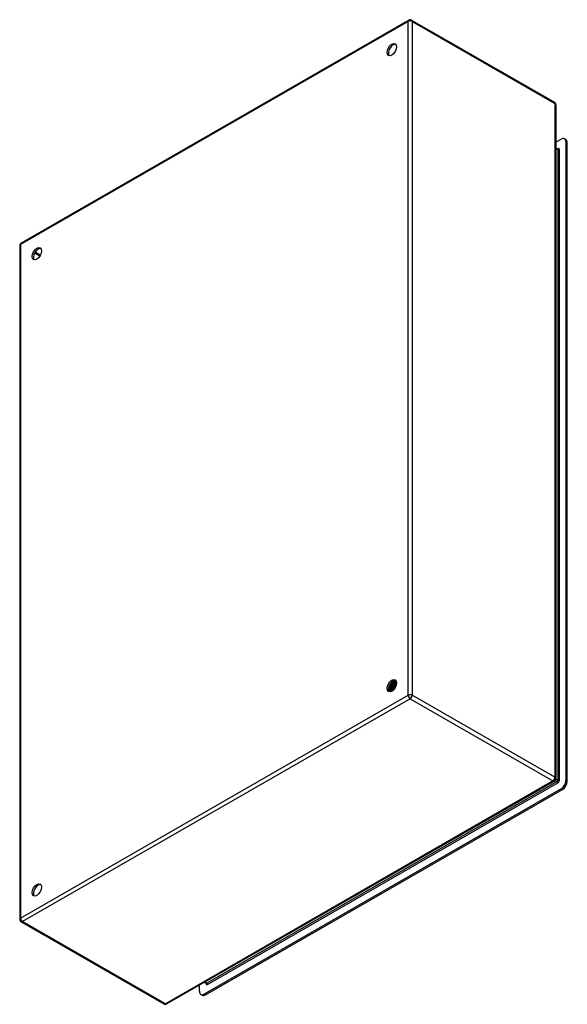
# Model space of a CAD drawing. Header units: inches. Extents: x 91.2 to 107, y 28.1 to 56.6.
import ezdxf

# ---------------------------------------------------------------- set-up
doc = ezdxf.new("R2010")
doc.units = ezdxf.units.IN
doc.header["$MEASUREMENT"] = 0
doc.layers.add('Visible Edges(ANSI)', color=7, linetype='Continuous', lineweight=25)
doc.layers.add('Visible Tangent Edges(ANSI)', color=7, linetype='Continuous', lineweight=25)

msp = doc.modelspace()

# ---------------------------------------------------------------- linework, layer by layer
at = {"layer": 'Visible Edges(ANSI)'}
for p, q in [((102.467, 56.588), (91.272, 50.141)), ((102.551, 56.588), (106.675, 54.213)), ((106.717, 54.14), (106.717, 34.656)), ((106.717, 53.055), (106.871, 53.144)), ((107.007, 53.132), (106.97, 53.154)), ((107.01, 53.063), (107.01, 34.601)), ((107.048, 34.579), (107.048, 53.042)), ((106.717, 52.887), (106.769, 52.857)), ((91.23, 50.068), (91.23, 30.584)), ((101.922, 37.337), (101.919, 37.338)), ((101.935, 37.365), (101.938, 37.363)), ((101.96, 37.321), (101.957, 37.322)), ((101.973, 37.349), (101.976, 37.348)), ((101.997, 37.305), (101.994, 37.306)), ((102.001, 37.466), (102, 37.466)), ((102.002, 37.449), (102.002, 37.43)), ((102.01, 37.334), (102.013, 37.333)), ((102.027, 37.474), (102.029, 37.473)), ((102.035, 37.45), (102.032, 37.451)), ((102.037, 37.429), (102.037, 37.41)), ((102.047, 37.318), (102.05, 37.317)), ((102.06, 37.457), (102.063, 37.456)), ((102.069, 37.469), (102.066, 37.471)), ((102.069, 37.434), (102.066, 37.435)), ((102.071, 37.409), (102.071, 37.39)), ((102.084, 37.303), (102.087, 37.302)), ((102.093, 37.441), (102.096, 37.439)), ((102.104, 37.449), (102.101, 37.451)), ((102.103, 37.417), (102.101, 37.419)), ((102.106, 37.389), (102.106, 37.37)), ((101.895, 37.224), (101.892, 37.226)), ((101.897, 37.21), (101.894, 37.211)), ((101.911, 37.266), (101.895, 37.257)), ((101.912, 37.231), (101.915, 37.229)), ((101.931, 37.19), (101.929, 37.191)), ((101.946, 37.246), (101.93, 37.237)), ((101.933, 37.204), (101.93, 37.206)), ((101.95, 37.212), (101.953, 37.211)), ((101.981, 37.226), (101.965, 37.217)), ((101.971, 37.185), (101.968, 37.187)), ((101.988, 37.194), (101.991, 37.192)), ((102, 37.193), (101.996, 37.195)), ((102.014, 37.205), (102, 37.197)), ((102.012, 37.204), (102.012, 37.203)), ((102.035, 37.289), (102.032, 37.291)), ((102.071, 37.274), (102.069, 37.275)), ((106.675, 34.583), (95.48, 28.137)), ((106.871, 34.36), (96.56, 28.422)), ((96.597, 28.4), (106.909, 34.338)), ((91.272, 30.511), (95.396, 28.137)), ((96.568, 28.763), (96.618, 28.734)), ((96.421, 28.503), (96.421, 28.679)), ((96.499, 28.391), (96.462, 28.412))]:
    msp.add_line(p, q, dxfattribs=at)
at = {"layer": 'Visible Edges(ANSI)', "flags": 128}
for points in [[(106.773, 52.855), (106.772, 52.856), (106.769, 52.857)], [(101.878, 37.249), (101.882, 37.25), (101.885, 37.252), (101.889, 37.253), (101.892, 37.255), (101.896, 37.257), (101.9, 37.259), (101.903, 37.262), (101.907, 37.264), (101.91, 37.267), (101.914, 37.27), (101.917, 37.272), (101.921, 37.275), (101.924, 37.279), (101.928, 37.282), (101.931, 37.285), (101.935, 37.289), (101.938, 37.293), (101.941, 37.296), (101.945, 37.3), (101.948, 37.304), (101.951, 37.308), (101.954, 37.312), (101.957, 37.317), (101.96, 37.321)], [(101.957, 37.322), (101.954, 37.318), (101.951, 37.314), (101.948, 37.31), (101.945, 37.306), (101.942, 37.302), (101.939, 37.299), (101.936, 37.295), (101.933, 37.291), (101.929, 37.288), (101.926, 37.285), (101.923, 37.281), (101.919, 37.278), (101.916, 37.275), (101.913, 37.273), (101.909, 37.27), (101.906, 37.267), (101.902, 37.265), (101.899, 37.262), (101.896, 37.26), (101.892, 37.258), (101.889, 37.256), (101.885, 37.255), (101.882, 37.253), (101.879, 37.251)], [(101.885, 37.292), (101.887, 37.293), (101.889, 37.294), (101.891, 37.296), (101.893, 37.297), (101.895, 37.299), (101.897, 37.301), (101.899, 37.302), (101.901, 37.304), (101.903, 37.306), (101.904, 37.308), (101.906, 37.31), (101.908, 37.312), (101.91, 37.314), (101.912, 37.316), (101.914, 37.318), (101.916, 37.32), (101.917, 37.322), (101.919, 37.324), (101.921, 37.326), (101.923, 37.329), (101.924, 37.331), (101.926, 37.333), (101.928, 37.336), (101.929, 37.338)], [(101.886, 37.295), (101.888, 37.297), (101.889, 37.298), (101.891, 37.3), (101.892, 37.301), (101.894, 37.303), (101.896, 37.304), (101.897, 37.306), (101.899, 37.308), (101.9, 37.309), (101.902, 37.311), (101.903, 37.313), (101.905, 37.314), (101.906, 37.316), (101.908, 37.318), (101.909, 37.32), (101.911, 37.322), (101.912, 37.323), (101.914, 37.325), (101.915, 37.327), (101.917, 37.329), (101.918, 37.331), (101.92, 37.333), (101.921, 37.335), (101.922, 37.337)], [(101.919, 37.338), (101.918, 37.336), (101.917, 37.335), (101.916, 37.333), (101.914, 37.331), (101.913, 37.33), (101.912, 37.328), (101.911, 37.326), (101.909, 37.325), (101.908, 37.323), (101.907, 37.321), (101.905, 37.32), (101.904, 37.318), (101.903, 37.317), (101.901, 37.315), (101.9, 37.314), (101.899, 37.312), (101.897, 37.311), (101.896, 37.309), (101.894, 37.308), (101.893, 37.306), (101.892, 37.305), (101.89, 37.304), (101.889, 37.302), (101.887, 37.301)], [(102.072, 37.275), (102.065, 37.278), (102.058, 37.281), (102.051, 37.284), (102.044, 37.287), (102.037, 37.29), (102.03, 37.293), (102.023, 37.296), (102.016, 37.299), (102.01, 37.303), (102.003, 37.306), (101.996, 37.309), (101.989, 37.312), (101.982, 37.315), (101.975, 37.318), (101.968, 37.321), (101.961, 37.324), (101.954, 37.327), (101.947, 37.33), (101.94, 37.333), (101.933, 37.336), (101.926, 37.339), (101.919, 37.343), (101.912, 37.346), (101.905, 37.349)], [(101.919, 37.338), (101.919, 37.338), (101.918, 37.339), (101.917, 37.339), (101.917, 37.34), (101.916, 37.34), (101.916, 37.34), (101.915, 37.341), (101.914, 37.341), (101.914, 37.341), (101.913, 37.342), (101.913, 37.342), (101.912, 37.342), (101.911, 37.343), (101.911, 37.343), (101.91, 37.344), (101.909, 37.344), (101.909, 37.344), (101.908, 37.345), (101.908, 37.345), (101.907, 37.345), (101.906, 37.346), (101.906, 37.346), (101.905, 37.347), (101.905, 37.347)], [(101.911, 37.266), (101.914, 37.268), (101.916, 37.269), (101.919, 37.271), (101.921, 37.272), (101.924, 37.274), (101.926, 37.276), (101.928, 37.278), (101.931, 37.28), (101.933, 37.282), (101.936, 37.284), (101.938, 37.287), (101.94, 37.289), (101.943, 37.291), (101.945, 37.294), (101.947, 37.296), (101.95, 37.299), (101.952, 37.301), (101.954, 37.304), (101.956, 37.307), (101.958, 37.31), (101.96, 37.313), (101.963, 37.315), (101.965, 37.318), (101.967, 37.321)], [(101.994, 37.306), (101.992, 37.302), (101.989, 37.298), (101.985, 37.293), (101.982, 37.289), (101.979, 37.285), (101.976, 37.281), (101.972, 37.277), (101.969, 37.273), (101.966, 37.269), (101.962, 37.266), (101.959, 37.262), (101.955, 37.259), (101.952, 37.256), (101.948, 37.253), (101.944, 37.25), (101.941, 37.247), (101.937, 37.245), (101.933, 37.242), (101.93, 37.24), (101.926, 37.238), (101.922, 37.236), (101.919, 37.234), (101.915, 37.232), (101.912, 37.231)], [(101.915, 37.229), (101.918, 37.231), (101.922, 37.232), (101.926, 37.234), (101.929, 37.236), (101.933, 37.238), (101.936, 37.241), (101.94, 37.243), (101.944, 37.246), (101.947, 37.249), (101.951, 37.251), (101.955, 37.254), (101.958, 37.258), (101.962, 37.261), (101.965, 37.264), (101.969, 37.268), (101.972, 37.272), (101.976, 37.276), (101.979, 37.279), (101.982, 37.284), (101.985, 37.288), (101.988, 37.292), (101.992, 37.296), (101.995, 37.301), (101.997, 37.305)], [(101.919, 37.375), (101.92, 37.374), (101.92, 37.374), (101.921, 37.373), (101.922, 37.373), (101.922, 37.372), (101.923, 37.372), (101.924, 37.372), (101.924, 37.371), (101.925, 37.371), (101.926, 37.37), (101.927, 37.37), (101.927, 37.37), (101.928, 37.369), (101.929, 37.369), (101.929, 37.368), (101.93, 37.368), (101.931, 37.368), (101.931, 37.367), (101.932, 37.367), (101.933, 37.366), (101.933, 37.366), (101.934, 37.366), (101.935, 37.365), (101.935, 37.365)], [(101.929, 37.338), (101.929, 37.338), (101.929, 37.338), (101.929, 37.338), (101.928, 37.338), (101.928, 37.338), (101.928, 37.338), (101.927, 37.338), (101.927, 37.338), (101.927, 37.338), (101.927, 37.338), (101.926, 37.337), (101.926, 37.337), (101.926, 37.337), (101.925, 37.337), (101.925, 37.337), (101.925, 37.337), (101.924, 37.337), (101.924, 37.337), (101.924, 37.337), (101.924, 37.337), (101.923, 37.337), (101.923, 37.337), (101.923, 37.337), (101.922, 37.337)], [(101.957, 37.322), (101.956, 37.323), (101.955, 37.324), (101.953, 37.324), (101.952, 37.325), (101.951, 37.325), (101.95, 37.326), (101.949, 37.327), (101.948, 37.327), (101.947, 37.328), (101.945, 37.329), (101.944, 37.329), (101.943, 37.33), (101.942, 37.331), (101.941, 37.331), (101.94, 37.332), (101.939, 37.333), (101.937, 37.333), (101.936, 37.334), (101.935, 37.335), (101.934, 37.335), (101.933, 37.336), (101.932, 37.337), (101.931, 37.337), (101.929, 37.338)], [(101.96, 37.43), (101.959, 37.427), (101.958, 37.425), (101.958, 37.422), (101.957, 37.419), (101.956, 37.416), (101.955, 37.414), (101.955, 37.411), (101.954, 37.408), (101.953, 37.405), (101.952, 37.403), (101.951, 37.4), (101.95, 37.397), (101.949, 37.394), (101.948, 37.392), (101.947, 37.389), (101.946, 37.386), (101.944, 37.383), (101.943, 37.381), (101.942, 37.378), (101.941, 37.375), (101.939, 37.373), (101.938, 37.37), (101.937, 37.367), (101.935, 37.365)], [(101.938, 37.363), (101.94, 37.366), (101.941, 37.369), (101.943, 37.372), (101.944, 37.375), (101.946, 37.378), (101.947, 37.381), (101.948, 37.384), (101.949, 37.387), (101.951, 37.39), (101.952, 37.393), (101.953, 37.396), (101.954, 37.399), (101.955, 37.402), (101.956, 37.405), (101.957, 37.408), (101.958, 37.411), (101.959, 37.414), (101.96, 37.417), (101.96, 37.42), (101.961, 37.422), (101.962, 37.425), (101.962, 37.428), (101.963, 37.431), (101.964, 37.434)], [(101.938, 37.363), (101.939, 37.364), (101.939, 37.364), (101.939, 37.364), (101.94, 37.364), (101.94, 37.364), (101.94, 37.364), (101.94, 37.364), (101.941, 37.364), (101.941, 37.364), (101.941, 37.364), (101.942, 37.364), (101.942, 37.364), (101.942, 37.364), (101.942, 37.364), (101.943, 37.364), (101.943, 37.364), (101.943, 37.364), (101.944, 37.365), (101.944, 37.365), (101.944, 37.365), (101.944, 37.365), (101.945, 37.365), (101.945, 37.365), (101.945, 37.365)], [(101.945, 37.365), (101.947, 37.368), (101.948, 37.371), (101.949, 37.374), (101.951, 37.377), (101.952, 37.38), (101.953, 37.383), (101.954, 37.386), (101.955, 37.389), (101.956, 37.392), (101.958, 37.395), (101.958, 37.398), (101.959, 37.401), (101.96, 37.404), (101.961, 37.407), (101.962, 37.41), (101.963, 37.413), (101.963, 37.416), (101.964, 37.419), (101.964, 37.422), (101.965, 37.425), (101.965, 37.428), (101.966, 37.431), (101.966, 37.434), (101.966, 37.437)], [(101.945, 37.365), (101.946, 37.364), (101.947, 37.363), (101.949, 37.363), (101.95, 37.362), (101.951, 37.362), (101.952, 37.361), (101.953, 37.36), (101.954, 37.36), (101.955, 37.359), (101.957, 37.358), (101.958, 37.358), (101.959, 37.357), (101.96, 37.356), (101.961, 37.356), (101.962, 37.355), (101.963, 37.354), (101.965, 37.354), (101.966, 37.353), (101.967, 37.352), (101.968, 37.352), (101.969, 37.351), (101.97, 37.351), (101.971, 37.35), (101.973, 37.349)], [(101.946, 37.246), (101.949, 37.248), (101.951, 37.249), (101.954, 37.251), (101.956, 37.253), (101.959, 37.255), (101.962, 37.257), (101.964, 37.259), (101.967, 37.261), (101.969, 37.263), (101.972, 37.265), (101.974, 37.268), (101.977, 37.27), (101.979, 37.273), (101.981, 37.275), (101.984, 37.278), (101.986, 37.281), (101.988, 37.284), (101.991, 37.287), (101.993, 37.29), (101.995, 37.293), (101.997, 37.296), (102, 37.299), (102.002, 37.302), (102.004, 37.305)], [(101.967, 37.321), (101.966, 37.321), (101.966, 37.321), (101.966, 37.321), (101.966, 37.321), (101.965, 37.321), (101.965, 37.321), (101.965, 37.321), (101.964, 37.321), (101.964, 37.321), (101.964, 37.321), (101.964, 37.321), (101.963, 37.321), (101.963, 37.321), (101.963, 37.321), (101.962, 37.321), (101.962, 37.321), (101.962, 37.321), (101.962, 37.321), (101.961, 37.321), (101.961, 37.321), (101.961, 37.321), (101.961, 37.321), (101.96, 37.321), (101.96, 37.321)], [(101.994, 37.306), (101.993, 37.307), (101.992, 37.308), (101.991, 37.308), (101.99, 37.309), (101.989, 37.31), (101.987, 37.31), (101.986, 37.311), (101.985, 37.311), (101.984, 37.312), (101.983, 37.313), (101.982, 37.313), (101.981, 37.314), (101.979, 37.314), (101.978, 37.315), (101.977, 37.316), (101.976, 37.316), (101.975, 37.317), (101.974, 37.318), (101.972, 37.318), (101.971, 37.319), (101.97, 37.32), (101.969, 37.32), (101.968, 37.321), (101.967, 37.321)], [(101.998, 37.465), (101.999, 37.461), (101.999, 37.456), (101.999, 37.452), (101.999, 37.447), (101.999, 37.442), (101.998, 37.438), (101.998, 37.433), (101.998, 37.428), (101.997, 37.423), (101.996, 37.418), (101.995, 37.413), (101.994, 37.408), (101.993, 37.403), (101.992, 37.398), (101.99, 37.393), (101.989, 37.388), (101.987, 37.384), (101.985, 37.379), (101.983, 37.374), (101.982, 37.369), (101.979, 37.364), (101.977, 37.359), (101.975, 37.354), (101.973, 37.349)], [(101.976, 37.348), (101.978, 37.353), (101.98, 37.358), (101.983, 37.363), (101.985, 37.368), (101.987, 37.373), (101.988, 37.378), (101.99, 37.383), (101.992, 37.388), (101.993, 37.393), (101.995, 37.398), (101.996, 37.403), (101.997, 37.408), (101.998, 37.413), (101.999, 37.418), (102, 37.423), (102.001, 37.428), (102.001, 37.433), (102.001, 37.438), (102.002, 37.443), (102.002, 37.447), (102.002, 37.452), (102.002, 37.457), (102.001, 37.461), (102.001, 37.466)], [(101.976, 37.348), (101.976, 37.348), (101.976, 37.348), (101.976, 37.348), (101.977, 37.348), (101.977, 37.348), (101.977, 37.348), (101.977, 37.348), (101.978, 37.348), (101.978, 37.348), (101.978, 37.348), (101.979, 37.348), (101.979, 37.348), (101.979, 37.348), (101.979, 37.348), (101.98, 37.349), (101.98, 37.349), (101.98, 37.349), (101.98, 37.349), (101.981, 37.349), (101.981, 37.349), (101.981, 37.349), (101.981, 37.349), (101.982, 37.349), (101.982, 37.349)], [(101.982, 37.349), (101.983, 37.352), (101.985, 37.355), (101.986, 37.359), (101.988, 37.362), (101.989, 37.366), (101.99, 37.369), (101.992, 37.373), (101.993, 37.376), (101.994, 37.38), (101.995, 37.383), (101.996, 37.387), (101.997, 37.39), (101.997, 37.394), (101.998, 37.397), (101.999, 37.4), (101.999, 37.404), (102, 37.407), (102, 37.411), (102.001, 37.414), (102.001, 37.417), (102.001, 37.421), (102.002, 37.424), (102.002, 37.427), (102.002, 37.43)], [(101.982, 37.349), (101.983, 37.348), (101.984, 37.347), (101.985, 37.347), (101.987, 37.346), (101.988, 37.346), (101.989, 37.345), (101.99, 37.344), (101.991, 37.344), (101.992, 37.343), (101.993, 37.342), (101.995, 37.342), (101.996, 37.341), (101.997, 37.341), (101.998, 37.34), (101.999, 37.339), (102, 37.339), (102.002, 37.338), (102.003, 37.337), (102.004, 37.337), (102.005, 37.336), (102.006, 37.336), (102.007, 37.335), (102.009, 37.334), (102.01, 37.334)], [(102.004, 37.305), (102.004, 37.305), (102.003, 37.305), (102.003, 37.305), (102.003, 37.305), (102.002, 37.305), (102.002, 37.305), (102.002, 37.305), (102.002, 37.305), (102.001, 37.305), (102.001, 37.305), (102.001, 37.305), (102.001, 37.305), (102, 37.305), (102, 37.305), (102, 37.305), (102, 37.305), (101.999, 37.305), (101.999, 37.305), (101.999, 37.305), (101.999, 37.305), (101.998, 37.305), (101.998, 37.305), (101.998, 37.305), (101.997, 37.305)], [(102.03, 37.45), (102.028, 37.451), (102.027, 37.452), (102.026, 37.452), (102.025, 37.453), (102.024, 37.453), (102.022, 37.454), (102.021, 37.455), (102.02, 37.455), (102.019, 37.456), (102.018, 37.457), (102.016, 37.457), (102.015, 37.458), (102.014, 37.458), (102.013, 37.459), (102.012, 37.46), (102.01, 37.46), (102.009, 37.461), (102.008, 37.461), (102.007, 37.462), (102.006, 37.463), (102.004, 37.463), (102.003, 37.464), (102.002, 37.464), (102.001, 37.465)], [(102.032, 37.451), (102.031, 37.451), (102.03, 37.45), (102.029, 37.45), (102.027, 37.45), (102.026, 37.45), (102.025, 37.45), (102.023, 37.449), (102.022, 37.449), (102.021, 37.449), (102.02, 37.449), (102.018, 37.448), (102.017, 37.448), (102.016, 37.448), (102.015, 37.448), (102.013, 37.448), (102.012, 37.447), (102.011, 37.447), (102.009, 37.447), (102.008, 37.447), (102.007, 37.447), (102.006, 37.446), (102.004, 37.446), (102.003, 37.446), (102.002, 37.446)], [(102.032, 37.291), (102.031, 37.291), (102.03, 37.292), (102.028, 37.292), (102.027, 37.293), (102.026, 37.294), (102.025, 37.294), (102.024, 37.295), (102.023, 37.295), (102.021, 37.296), (102.02, 37.297), (102.019, 37.297), (102.018, 37.298), (102.017, 37.298), (102.015, 37.299), (102.014, 37.3), (102.013, 37.3), (102.012, 37.301), (102.011, 37.301), (102.01, 37.302), (102.008, 37.303), (102.007, 37.303), (102.006, 37.304), (102.005, 37.304), (102.004, 37.305)], [(102.007, 37.471), (102.008, 37.471), (102.008, 37.471), (102.009, 37.471), (102.01, 37.471), (102.011, 37.471), (102.012, 37.471), (102.012, 37.472), (102.013, 37.472), (102.014, 37.472), (102.015, 37.472), (102.016, 37.472), (102.017, 37.472), (102.017, 37.472), (102.018, 37.473), (102.019, 37.473), (102.02, 37.473), (102.021, 37.473), (102.022, 37.473), (102.022, 37.473), (102.023, 37.473), (102.024, 37.474), (102.025, 37.474), (102.026, 37.474), (102.027, 37.474)], [(102.032, 37.451), (102.033, 37.447), (102.033, 37.442), (102.034, 37.438), (102.034, 37.433), (102.034, 37.428), (102.034, 37.424), (102.033, 37.419), (102.033, 37.414), (102.032, 37.409), (102.032, 37.404), (102.031, 37.399), (102.03, 37.394), (102.029, 37.389), (102.028, 37.384), (102.027, 37.379), (102.025, 37.374), (102.024, 37.369), (102.022, 37.364), (102.02, 37.359), (102.018, 37.354), (102.016, 37.349), (102.014, 37.344), (102.012, 37.339), (102.01, 37.334)], [(102.013, 37.333), (102.015, 37.337), (102.017, 37.342), (102.019, 37.347), (102.021, 37.352), (102.023, 37.358), (102.025, 37.363), (102.027, 37.368), (102.028, 37.373), (102.03, 37.378), (102.031, 37.383), (102.032, 37.388), (102.033, 37.393), (102.034, 37.398), (102.035, 37.403), (102.035, 37.408), (102.036, 37.413), (102.036, 37.418), (102.036, 37.422), (102.037, 37.427), (102.037, 37.432), (102.036, 37.436), (102.036, 37.441), (102.036, 37.445), (102.035, 37.45)], [(102.013, 37.333), (102.013, 37.333), (102.013, 37.333), (102.013, 37.333), (102.014, 37.333), (102.014, 37.333), (102.014, 37.333), (102.014, 37.333), (102.015, 37.333), (102.015, 37.333), (102.015, 37.333), (102.015, 37.333), (102.016, 37.333), (102.016, 37.333), (102.016, 37.333), (102.016, 37.333), (102.017, 37.333), (102.017, 37.333), (102.017, 37.333), (102.017, 37.333), (102.018, 37.333), (102.018, 37.333), (102.018, 37.333), (102.018, 37.333), (102.019, 37.333)], [(102.018, 37.333), (102.02, 37.336), (102.021, 37.339), (102.023, 37.342), (102.024, 37.346), (102.025, 37.349), (102.026, 37.352), (102.027, 37.356), (102.028, 37.359), (102.029, 37.362), (102.03, 37.365), (102.031, 37.369), (102.032, 37.372), (102.033, 37.375), (102.033, 37.379), (102.034, 37.382), (102.035, 37.385), (102.035, 37.388), (102.035, 37.392), (102.036, 37.395), (102.036, 37.398), (102.036, 37.401), (102.036, 37.404), (102.037, 37.407), (102.037, 37.41)], [(102.019, 37.333), (102.02, 37.332), (102.021, 37.331), (102.022, 37.331), (102.023, 37.33), (102.024, 37.33), (102.026, 37.329), (102.027, 37.328), (102.028, 37.328), (102.029, 37.327), (102.03, 37.327), (102.031, 37.326), (102.033, 37.325), (102.034, 37.325), (102.035, 37.324), (102.036, 37.324), (102.037, 37.323), (102.038, 37.322), (102.04, 37.322), (102.041, 37.321), (102.042, 37.321), (102.043, 37.32), (102.044, 37.32), (102.045, 37.319), (102.047, 37.318)], [(102.024, 37.481), (102.024, 37.48), (102.024, 37.48), (102.024, 37.48), (102.024, 37.48), (102.024, 37.479), (102.024, 37.479), (102.025, 37.479), (102.025, 37.478), (102.025, 37.478), (102.025, 37.478), (102.025, 37.478), (102.025, 37.477), (102.025, 37.477), (102.025, 37.477), (102.026, 37.477), (102.026, 37.476), (102.026, 37.476), (102.026, 37.476), (102.026, 37.475), (102.026, 37.475), (102.026, 37.475), (102.026, 37.475), (102.026, 37.474), (102.027, 37.474)], [(102.029, 37.473), (102.029, 37.473), (102.029, 37.473), (102.029, 37.474), (102.029, 37.474), (102.029, 37.475), (102.028, 37.475), (102.028, 37.475), (102.028, 37.476), (102.028, 37.476), (102.028, 37.476), (102.028, 37.477), (102.027, 37.477), (102.027, 37.477), (102.027, 37.478), (102.027, 37.478), (102.027, 37.479), (102.027, 37.479), (102.026, 37.479), (102.026, 37.48), (102.026, 37.48), (102.026, 37.48), (102.026, 37.481), (102.026, 37.481), (102.025, 37.481)], [(102.029, 37.473), (102.029, 37.472), (102.029, 37.471), (102.029, 37.47), (102.029, 37.469), (102.029, 37.468), (102.029, 37.467), (102.029, 37.467), (102.029, 37.466), (102.029, 37.465), (102.029, 37.464), (102.029, 37.463), (102.029, 37.462), (102.029, 37.461), (102.029, 37.461), (102.029, 37.46), (102.029, 37.459), (102.029, 37.458), (102.029, 37.457), (102.029, 37.456), (102.029, 37.455), (102.029, 37.454), (102.029, 37.454), (102.029, 37.453), (102.029, 37.452)], [(102.029, 37.452), (102.03, 37.452), (102.031, 37.452), (102.033, 37.452), (102.034, 37.453), (102.035, 37.453), (102.037, 37.453), (102.038, 37.453), (102.039, 37.454), (102.041, 37.454), (102.042, 37.454), (102.043, 37.454), (102.044, 37.454), (102.046, 37.455), (102.047, 37.455), (102.048, 37.455), (102.05, 37.455), (102.051, 37.456), (102.052, 37.456), (102.054, 37.456), (102.055, 37.456), (102.056, 37.457), (102.057, 37.457), (102.059, 37.457), (102.06, 37.457)], [(102.062, 37.434), (102.06, 37.434), (102.059, 37.435), (102.058, 37.436), (102.057, 37.436), (102.056, 37.437), (102.055, 37.437), (102.054, 37.438), (102.053, 37.438), (102.052, 37.439), (102.051, 37.44), (102.05, 37.44), (102.048, 37.441), (102.047, 37.441), (102.046, 37.442), (102.045, 37.442), (102.044, 37.443), (102.043, 37.444), (102.042, 37.444), (102.041, 37.445), (102.04, 37.445), (102.039, 37.446), (102.038, 37.446), (102.036, 37.447), (102.035, 37.447)], [(102.066, 37.435), (102.065, 37.435), (102.064, 37.434), (102.063, 37.434), (102.062, 37.434), (102.06, 37.434), (102.059, 37.433), (102.058, 37.433), (102.057, 37.433), (102.055, 37.433), (102.054, 37.432), (102.053, 37.432), (102.052, 37.432), (102.05, 37.432), (102.049, 37.432), (102.048, 37.431), (102.047, 37.431), (102.045, 37.431), (102.044, 37.431), (102.043, 37.43), (102.042, 37.43), (102.04, 37.43), (102.039, 37.43), (102.038, 37.429), (102.037, 37.429)], [(102.063, 37.456), (102.062, 37.458), (102.061, 37.459), (102.06, 37.461), (102.06, 37.462), (102.059, 37.464), (102.058, 37.465), (102.057, 37.467), (102.056, 37.468), (102.055, 37.47), (102.054, 37.471), (102.053, 37.473), (102.052, 37.474), (102.051, 37.475), (102.05, 37.476), (102.049, 37.478), (102.048, 37.479), (102.047, 37.48), (102.046, 37.481), (102.044, 37.482), (102.043, 37.483), (102.042, 37.484), (102.041, 37.485), (102.039, 37.486), (102.038, 37.487)], [(102.038, 37.487), (102.039, 37.486), (102.04, 37.485), (102.041, 37.484), (102.042, 37.483), (102.043, 37.482), (102.044, 37.481), (102.045, 37.48), (102.047, 37.479), (102.048, 37.478), (102.049, 37.477), (102.049, 37.475), (102.05, 37.474), (102.051, 37.473), (102.052, 37.472), (102.053, 37.47), (102.054, 37.469), (102.055, 37.468), (102.056, 37.466), (102.056, 37.465), (102.057, 37.463), (102.058, 37.462), (102.059, 37.46), (102.059, 37.459), (102.06, 37.457)], [(102.066, 37.435), (102.067, 37.431), (102.068, 37.426), (102.068, 37.422), (102.068, 37.417), (102.069, 37.413), (102.069, 37.408), (102.068, 37.403), (102.068, 37.399), (102.068, 37.394), (102.067, 37.389), (102.067, 37.384), (102.066, 37.379), (102.065, 37.374), (102.064, 37.369), (102.063, 37.364), (102.061, 37.359), (102.06, 37.354), (102.058, 37.349), (102.057, 37.344), (102.055, 37.338), (102.053, 37.333), (102.051, 37.328), (102.049, 37.323), (102.047, 37.318)], [(102.049, 37.478), (102.051, 37.477), (102.054, 37.476), (102.056, 37.476), (102.058, 37.475), (102.061, 37.474), (102.063, 37.473), (102.065, 37.472), (102.067, 37.47), (102.069, 37.469), (102.071, 37.468), (102.073, 37.466), (102.075, 37.465), (102.077, 37.463), (102.079, 37.462), (102.08, 37.46), (102.082, 37.458), (102.084, 37.456), (102.085, 37.454), (102.087, 37.452), (102.088, 37.45), (102.09, 37.448), (102.091, 37.445), (102.092, 37.443), (102.093, 37.441)], [(102.05, 37.317), (102.052, 37.322), (102.054, 37.327), (102.056, 37.332), (102.058, 37.337), (102.06, 37.342), (102.061, 37.347), (102.063, 37.352), (102.064, 37.358), (102.066, 37.363), (102.067, 37.368), (102.068, 37.373), (102.069, 37.378), (102.069, 37.383), (102.07, 37.388), (102.071, 37.393), (102.071, 37.397), (102.071, 37.402), (102.071, 37.407), (102.071, 37.412), (102.071, 37.416), (102.071, 37.421), (102.07, 37.425), (102.07, 37.429), (102.069, 37.434)], [(102.05, 37.317), (102.05, 37.317), (102.05, 37.317), (102.05, 37.317), (102.051, 37.317), (102.051, 37.317), (102.051, 37.317), (102.051, 37.317), (102.052, 37.317), (102.052, 37.317), (102.052, 37.317), (102.052, 37.317), (102.052, 37.317), (102.053, 37.317), (102.053, 37.317), (102.053, 37.317), (102.053, 37.317), (102.054, 37.317), (102.054, 37.317), (102.054, 37.317), (102.054, 37.317), (102.054, 37.317), (102.055, 37.317), (102.055, 37.317), (102.055, 37.317)], [(102.055, 37.317), (102.056, 37.32), (102.058, 37.323), (102.059, 37.326), (102.06, 37.329), (102.061, 37.332), (102.062, 37.335), (102.063, 37.338), (102.064, 37.342), (102.065, 37.345), (102.066, 37.348), (102.066, 37.351), (102.067, 37.354), (102.068, 37.357), (102.068, 37.36), (102.069, 37.363), (102.07, 37.366), (102.07, 37.369), (102.07, 37.373), (102.071, 37.376), (102.071, 37.379), (102.071, 37.382), (102.071, 37.385), (102.071, 37.387), (102.071, 37.39)], [(102.055, 37.317), (102.056, 37.316), (102.057, 37.315), (102.059, 37.315), (102.06, 37.314), (102.061, 37.314), (102.062, 37.313), (102.063, 37.313), (102.065, 37.312), (102.066, 37.311), (102.067, 37.311), (102.068, 37.31), (102.069, 37.31), (102.07, 37.309), (102.072, 37.309), (102.073, 37.308), (102.074, 37.307), (102.075, 37.307), (102.076, 37.306), (102.078, 37.306), (102.079, 37.305), (102.08, 37.305), (102.081, 37.304), (102.082, 37.304), (102.084, 37.303)], [(102.063, 37.456), (102.063, 37.455), (102.063, 37.454), (102.063, 37.453), (102.063, 37.452), (102.063, 37.452), (102.063, 37.451), (102.063, 37.45), (102.063, 37.449), (102.063, 37.448), (102.063, 37.447), (102.063, 37.446), (102.063, 37.445), (102.063, 37.444), (102.063, 37.444), (102.062, 37.443), (102.062, 37.442), (102.062, 37.441), (102.062, 37.44), (102.062, 37.439), (102.062, 37.438), (102.062, 37.437), (102.062, 37.436), (102.062, 37.435), (102.062, 37.435)], [(102.062, 37.435), (102.064, 37.435), (102.065, 37.435), (102.066, 37.435), (102.068, 37.436), (102.069, 37.436), (102.07, 37.436), (102.071, 37.436), (102.073, 37.436), (102.074, 37.437), (102.075, 37.437), (102.077, 37.437), (102.078, 37.437), (102.079, 37.438), (102.08, 37.438), (102.082, 37.438), (102.083, 37.439), (102.084, 37.439), (102.086, 37.439), (102.087, 37.439), (102.088, 37.44), (102.089, 37.44), (102.091, 37.44), (102.092, 37.44), (102.093, 37.441)], [(102.096, 37.439), (102.095, 37.441), (102.094, 37.442), (102.094, 37.444), (102.093, 37.446), (102.092, 37.447), (102.091, 37.449), (102.09, 37.45), (102.089, 37.451), (102.088, 37.453), (102.087, 37.454), (102.086, 37.455), (102.085, 37.457), (102.083, 37.458), (102.082, 37.459), (102.081, 37.46), (102.08, 37.461), (102.079, 37.463), (102.077, 37.464), (102.076, 37.465), (102.075, 37.466), (102.073, 37.467), (102.072, 37.467), (102.071, 37.468), (102.069, 37.469)], [(102.094, 37.417), (102.093, 37.418), (102.092, 37.418), (102.091, 37.419), (102.09, 37.419), (102.089, 37.42), (102.088, 37.42), (102.087, 37.421), (102.086, 37.421), (102.085, 37.422), (102.084, 37.422), (102.083, 37.423), (102.082, 37.423), (102.081, 37.424), (102.08, 37.425), (102.079, 37.425), (102.078, 37.426), (102.077, 37.426), (102.076, 37.427), (102.075, 37.427), (102.074, 37.428), (102.073, 37.428), (102.072, 37.429), (102.071, 37.429), (102.07, 37.43)], [(102.101, 37.419), (102.099, 37.419), (102.098, 37.418), (102.097, 37.418), (102.096, 37.418), (102.094, 37.417), (102.093, 37.417), (102.092, 37.417), (102.091, 37.417), (102.09, 37.416), (102.088, 37.416), (102.087, 37.416), (102.086, 37.416), (102.085, 37.415), (102.083, 37.415), (102.082, 37.415), (102.081, 37.415), (102.08, 37.414), (102.079, 37.414), (102.077, 37.414), (102.076, 37.414), (102.075, 37.413), (102.074, 37.413), (102.073, 37.413), (102.071, 37.413)], [(102.084, 37.457), (102.085, 37.457), (102.087, 37.457), (102.088, 37.456), (102.09, 37.456), (102.091, 37.455), (102.093, 37.455), (102.094, 37.454), (102.095, 37.454), (102.097, 37.453), (102.098, 37.452), (102.099, 37.452), (102.101, 37.451), (102.102, 37.45), (102.103, 37.45), (102.104, 37.449), (102.106, 37.448), (102.107, 37.447), (102.108, 37.446), (102.109, 37.445), (102.11, 37.444), (102.112, 37.443), (102.113, 37.442), (102.114, 37.441), (102.115, 37.44)], [(102.101, 37.419), (102.101, 37.415), (102.102, 37.41), (102.103, 37.406), (102.103, 37.402), (102.103, 37.397), (102.103, 37.392), (102.103, 37.388), (102.103, 37.383), (102.103, 37.378), (102.103, 37.373), (102.102, 37.369), (102.101, 37.364), (102.101, 37.359), (102.1, 37.354), (102.099, 37.349), (102.097, 37.343), (102.096, 37.338), (102.095, 37.333), (102.093, 37.328), (102.091, 37.323), (102.09, 37.318), (102.088, 37.313), (102.086, 37.308), (102.084, 37.303)], [(102.087, 37.302), (102.089, 37.307), (102.091, 37.312), (102.093, 37.317), (102.095, 37.322), (102.096, 37.328), (102.098, 37.333), (102.099, 37.338), (102.1, 37.343), (102.102, 37.348), (102.103, 37.353), (102.103, 37.358), (102.104, 37.363), (102.105, 37.368), (102.105, 37.372), (102.106, 37.377), (102.106, 37.382), (102.106, 37.387), (102.106, 37.391), (102.106, 37.396), (102.106, 37.4), (102.105, 37.405), (102.105, 37.409), (102.104, 37.413), (102.103, 37.417)], [(102.096, 37.439), (102.096, 37.438), (102.096, 37.437), (102.096, 37.437), (102.096, 37.436), (102.096, 37.435), (102.096, 37.434), (102.096, 37.433), (102.096, 37.432), (102.096, 37.431), (102.096, 37.43), (102.096, 37.429), (102.096, 37.429), (102.096, 37.428), (102.096, 37.427), (102.096, 37.426), (102.096, 37.425), (102.096, 37.424), (102.096, 37.423), (102.096, 37.422), (102.096, 37.421), (102.096, 37.42), (102.096, 37.42), (102.096, 37.419), (102.096, 37.418)], [(102.101, 37.418), (102.102, 37.418), (102.103, 37.419), (102.103, 37.419), (102.104, 37.419), (102.104, 37.419), (102.105, 37.419), (102.106, 37.419), (102.106, 37.419), (102.107, 37.42), (102.108, 37.42), (102.108, 37.42), (102.109, 37.42), (102.109, 37.42), (102.11, 37.42), (102.111, 37.42), (102.111, 37.42), (102.112, 37.421), (102.113, 37.421), (102.113, 37.421), (102.114, 37.421), (102.114, 37.421), (102.115, 37.421), (102.116, 37.421), (102.116, 37.421)], [(102.115, 37.441), (102.114, 37.442), (102.114, 37.442), (102.113, 37.443), (102.113, 37.443), (102.113, 37.443), (102.112, 37.444), (102.112, 37.444), (102.111, 37.444), (102.111, 37.445), (102.11, 37.445), (102.11, 37.445), (102.11, 37.446), (102.109, 37.446), (102.109, 37.446), (102.108, 37.447), (102.108, 37.447), (102.107, 37.447), (102.107, 37.447), (102.106, 37.448), (102.106, 37.448), (102.106, 37.448), (102.105, 37.449), (102.105, 37.449), (102.104, 37.449)], [(102.116, 37.406), (102.115, 37.406), (102.115, 37.406), (102.114, 37.406), (102.114, 37.407), (102.113, 37.407), (102.113, 37.407), (102.113, 37.407), (102.112, 37.408), (102.112, 37.408), (102.111, 37.408), (102.111, 37.408), (102.11, 37.409), (102.11, 37.409), (102.109, 37.409), (102.109, 37.409), (102.108, 37.41), (102.108, 37.41), (102.107, 37.41), (102.107, 37.41), (102.106, 37.411), (102.106, 37.411), (102.105, 37.411), (102.105, 37.411), (102.104, 37.412)], [(102.104, 37.346), (102.104, 37.347), (102.104, 37.348), (102.105, 37.349), (102.105, 37.35), (102.105, 37.351), (102.105, 37.352), (102.105, 37.353), (102.105, 37.354), (102.105, 37.355), (102.105, 37.356), (102.106, 37.357), (102.106, 37.358), (102.106, 37.359), (102.106, 37.36), (102.106, 37.361), (102.106, 37.362), (102.106, 37.363), (102.106, 37.364), (102.106, 37.365), (102.106, 37.366), (102.106, 37.367), (102.106, 37.368), (102.106, 37.369), (102.106, 37.37)], [(102.115, 37.398), (102.115, 37.398), (102.115, 37.398), (102.114, 37.398), (102.114, 37.398), (102.113, 37.398), (102.113, 37.398), (102.113, 37.398), (102.112, 37.398), (102.112, 37.397), (102.111, 37.397), (102.111, 37.397), (102.111, 37.397), (102.11, 37.397), (102.11, 37.397), (102.109, 37.397), (102.109, 37.397), (102.109, 37.397), (102.108, 37.397), (102.108, 37.397), (102.108, 37.397), (102.107, 37.396), (102.107, 37.396), (102.106, 37.396), (102.106, 37.396)], [(101.892, 37.226), (101.891, 37.225), (101.89, 37.225), (101.89, 37.225), (101.889, 37.225), (101.889, 37.225), (101.888, 37.225), (101.888, 37.225), (101.887, 37.225), (101.887, 37.225), (101.886, 37.225), (101.885, 37.225), (101.885, 37.225), (101.884, 37.225), (101.884, 37.225), (101.883, 37.225), (101.883, 37.225), (101.882, 37.225), (101.882, 37.225), (101.881, 37.225), (101.881, 37.225), (101.88, 37.225), (101.879, 37.225), (101.879, 37.225), (101.878, 37.225)], [(101.879, 37.224), (101.879, 37.224), (101.88, 37.224), (101.88, 37.224), (101.881, 37.224), (101.882, 37.224), (101.882, 37.224), (101.883, 37.224), (101.884, 37.224), (101.884, 37.223), (101.885, 37.223), (101.886, 37.223), (101.886, 37.223), (101.887, 37.223), (101.888, 37.223), (101.888, 37.223), (101.889, 37.223), (101.89, 37.224), (101.89, 37.224), (101.891, 37.224), (101.892, 37.224), (101.893, 37.224), (101.893, 37.224), (101.894, 37.224), (101.895, 37.224)], [(101.93, 37.206), (101.927, 37.206), (101.924, 37.205), (101.922, 37.205), (101.919, 37.205), (101.917, 37.205), (101.915, 37.205), (101.912, 37.205), (101.91, 37.206), (101.908, 37.206), (101.905, 37.207), (101.903, 37.207), (101.901, 37.208), (101.899, 37.209), (101.897, 37.21), (101.895, 37.211), (101.893, 37.212), (101.891, 37.213), (101.889, 37.214), (101.888, 37.216), (101.886, 37.217), (101.884, 37.219), (101.883, 37.22), (101.881, 37.222), (101.88, 37.224)], [(101.892, 37.226), (101.891, 37.227), (101.891, 37.228), (101.89, 37.229), (101.89, 37.23), (101.889, 37.231), (101.889, 37.232), (101.889, 37.233), (101.888, 37.234), (101.888, 37.235), (101.887, 37.236), (101.887, 37.237), (101.886, 37.238), (101.886, 37.239), (101.886, 37.24), (101.885, 37.241), (101.885, 37.242), (101.884, 37.243), (101.884, 37.244), (101.883, 37.245), (101.883, 37.246), (101.883, 37.247), (101.882, 37.248), (101.882, 37.249), (101.881, 37.25)], [(101.907, 37.242), (101.906, 37.242), (101.905, 37.242), (101.904, 37.243), (101.904, 37.243), (101.903, 37.244), (101.902, 37.244), (101.901, 37.245), (101.9, 37.245), (101.899, 37.246), (101.898, 37.246), (101.898, 37.246), (101.897, 37.247), (101.896, 37.247), (101.895, 37.248), (101.894, 37.248), (101.893, 37.249), (101.893, 37.249), (101.892, 37.25), (101.891, 37.25), (101.89, 37.25), (101.889, 37.251), (101.888, 37.251), (101.887, 37.252), (101.887, 37.252)], [(101.911, 37.232), (101.91, 37.232), (101.91, 37.232), (101.909, 37.231), (101.908, 37.231), (101.908, 37.231), (101.907, 37.23), (101.906, 37.23), (101.906, 37.23), (101.905, 37.229), (101.904, 37.229), (101.903, 37.228), (101.903, 37.228), (101.902, 37.228), (101.901, 37.227), (101.901, 37.227), (101.9, 37.227), (101.899, 37.226), (101.899, 37.226), (101.898, 37.226), (101.897, 37.225), (101.897, 37.225), (101.896, 37.225), (101.895, 37.224), (101.895, 37.224)], [(101.897, 37.21), (101.898, 37.209), (101.899, 37.208), (101.901, 37.208), (101.902, 37.207), (101.903, 37.207), (101.905, 37.206), (101.906, 37.206), (101.907, 37.205), (101.909, 37.205), (101.91, 37.204), (101.912, 37.204), (101.913, 37.204), (101.915, 37.204), (101.916, 37.204), (101.918, 37.203), (101.92, 37.203), (101.921, 37.203), (101.923, 37.203), (101.924, 37.203), (101.926, 37.204), (101.928, 37.204), (101.929, 37.204), (101.931, 37.204), (101.933, 37.204)], [(101.899, 37.259), (101.9, 37.258), (101.9, 37.257), (101.901, 37.256), (101.901, 37.254), (101.902, 37.253), (101.902, 37.252), (101.903, 37.251), (101.903, 37.25), (101.904, 37.248), (101.904, 37.247), (101.905, 37.246), (101.905, 37.245), (101.906, 37.244), (101.906, 37.243), (101.907, 37.241), (101.907, 37.24), (101.908, 37.239), (101.909, 37.238), (101.909, 37.237), (101.91, 37.235), (101.91, 37.234), (101.911, 37.233), (101.911, 37.232), (101.912, 37.231)], [(101.968, 37.187), (101.965, 37.186), (101.962, 37.186), (101.959, 37.185), (101.957, 37.185), (101.954, 37.185), (101.952, 37.185), (101.949, 37.185), (101.947, 37.185), (101.944, 37.186), (101.942, 37.186), (101.94, 37.187), (101.937, 37.187), (101.935, 37.188), (101.933, 37.189), (101.931, 37.19), (101.929, 37.191), (101.927, 37.192), (101.925, 37.194), (101.923, 37.195), (101.921, 37.197), (101.919, 37.198), (101.918, 37.2), (101.916, 37.202), (101.915, 37.204)], [(101.93, 37.206), (101.929, 37.207), (101.929, 37.208), (101.928, 37.209), (101.928, 37.21), (101.927, 37.211), (101.927, 37.212), (101.926, 37.213), (101.926, 37.214), (101.925, 37.215), (101.925, 37.216), (101.924, 37.217), (101.924, 37.218), (101.924, 37.219), (101.923, 37.22), (101.923, 37.222), (101.922, 37.223), (101.922, 37.224), (101.921, 37.225), (101.921, 37.226), (101.92, 37.227), (101.92, 37.228), (101.919, 37.229), (101.919, 37.23), (101.919, 37.231)], [(101.946, 37.221), (101.945, 37.222), (101.944, 37.222), (101.943, 37.223), (101.942, 37.223), (101.941, 37.224), (101.94, 37.224), (101.939, 37.225), (101.938, 37.225), (101.937, 37.226), (101.936, 37.226), (101.935, 37.227), (101.934, 37.227), (101.933, 37.228), (101.932, 37.228), (101.932, 37.229), (101.931, 37.229), (101.93, 37.23), (101.929, 37.23), (101.928, 37.231), (101.927, 37.231), (101.926, 37.232), (101.925, 37.232), (101.924, 37.233), (101.923, 37.233)], [(101.931, 37.19), (101.933, 37.189), (101.934, 37.188), (101.936, 37.188), (101.937, 37.187), (101.939, 37.186), (101.94, 37.186), (101.942, 37.185), (101.943, 37.185), (101.945, 37.185), (101.946, 37.184), (101.948, 37.184), (101.95, 37.184), (101.951, 37.184), (101.953, 37.183), (101.955, 37.183), (101.956, 37.183), (101.958, 37.183), (101.96, 37.183), (101.962, 37.184), (101.963, 37.184), (101.965, 37.184), (101.967, 37.184), (101.969, 37.185), (101.971, 37.185)], [(101.949, 37.213), (101.949, 37.213), (101.948, 37.212), (101.947, 37.212), (101.947, 37.212), (101.946, 37.211), (101.945, 37.211), (101.944, 37.211), (101.944, 37.21), (101.943, 37.21), (101.942, 37.21), (101.942, 37.209), (101.941, 37.209), (101.94, 37.208), (101.94, 37.208), (101.939, 37.208), (101.938, 37.207), (101.938, 37.207), (101.937, 37.207), (101.936, 37.206), (101.935, 37.206), (101.935, 37.205), (101.934, 37.205), (101.933, 37.205), (101.933, 37.204)], [(101.937, 37.241), (101.937, 37.239), (101.938, 37.238), (101.938, 37.237), (101.939, 37.236), (101.94, 37.235), (101.94, 37.234), (101.941, 37.232), (101.941, 37.231), (101.942, 37.23), (101.942, 37.229), (101.943, 37.228), (101.943, 37.226), (101.944, 37.225), (101.944, 37.224), (101.945, 37.223), (101.945, 37.222), (101.946, 37.22), (101.947, 37.219), (101.947, 37.218), (101.948, 37.217), (101.948, 37.216), (101.949, 37.214), (101.949, 37.213), (101.95, 37.212)], [(101.963, 37.171), (101.963, 37.172), (101.962, 37.172), (101.961, 37.173), (101.961, 37.173), (101.96, 37.173), (101.959, 37.174), (101.959, 37.174), (101.958, 37.175), (101.958, 37.175), (101.957, 37.176), (101.956, 37.176), (101.956, 37.177), (101.955, 37.177), (101.955, 37.178), (101.954, 37.178), (101.954, 37.179), (101.953, 37.179), (101.952, 37.18), (101.952, 37.181), (101.951, 37.181), (101.951, 37.182), (101.95, 37.182), (101.95, 37.183), (101.949, 37.184)], [(102.032, 37.291), (102.029, 37.286), (102.026, 37.282), (102.023, 37.277), (102.02, 37.273), (102.017, 37.269), (102.014, 37.265), (102.01, 37.261), (102.007, 37.257), (102.004, 37.253), (102, 37.249), (101.997, 37.246), (101.993, 37.242), (101.99, 37.239), (101.986, 37.236), (101.983, 37.233), (101.979, 37.23), (101.975, 37.227), (101.972, 37.224), (101.968, 37.222), (101.964, 37.22), (101.961, 37.218), (101.957, 37.216), (101.953, 37.214), (101.95, 37.212)], [(101.953, 37.211), (101.956, 37.212), (101.96, 37.214), (101.964, 37.216), (101.967, 37.218), (101.971, 37.221), (101.975, 37.223), (101.978, 37.226), (101.982, 37.228), (101.986, 37.231), (101.989, 37.234), (101.993, 37.237), (101.996, 37.241), (102, 37.244), (102.003, 37.248), (102.007, 37.251), (102.01, 37.255), (102.013, 37.259), (102.017, 37.263), (102.02, 37.267), (102.023, 37.272), (102.026, 37.276), (102.029, 37.28), (102.032, 37.285), (102.035, 37.289)], [(101.968, 37.187), (101.967, 37.188), (101.967, 37.189), (101.966, 37.19), (101.966, 37.191), (101.965, 37.192), (101.965, 37.193), (101.964, 37.194), (101.964, 37.195), (101.963, 37.196), (101.963, 37.197), (101.962, 37.198), (101.962, 37.199), (101.961, 37.2), (101.961, 37.201), (101.96, 37.202), (101.96, 37.203), (101.959, 37.205), (101.959, 37.206), (101.958, 37.207), (101.958, 37.208), (101.957, 37.209), (101.957, 37.21), (101.956, 37.211), (101.956, 37.212)], [(101.984, 37.201), (101.983, 37.202), (101.982, 37.202), (101.981, 37.203), (101.98, 37.203), (101.979, 37.204), (101.978, 37.204), (101.977, 37.205), (101.976, 37.205), (101.975, 37.206), (101.974, 37.206), (101.973, 37.207), (101.972, 37.207), (101.971, 37.208), (101.97, 37.209), (101.969, 37.209), (101.968, 37.21), (101.967, 37.21), (101.966, 37.211), (101.965, 37.211), (101.964, 37.212), (101.963, 37.212), (101.962, 37.213), (101.961, 37.213), (101.96, 37.214)], [(101.988, 37.194), (101.987, 37.194), (101.986, 37.193), (101.986, 37.193), (101.985, 37.193), (101.984, 37.192), (101.983, 37.192), (101.983, 37.191), (101.982, 37.191), (101.981, 37.191), (101.981, 37.19), (101.98, 37.19), (101.979, 37.19), (101.979, 37.189), (101.978, 37.189), (101.977, 37.188), (101.976, 37.188), (101.976, 37.188), (101.975, 37.187), (101.974, 37.187), (101.973, 37.186), (101.973, 37.186), (101.972, 37.186), (101.971, 37.185), (101.971, 37.185)], [(101.974, 37.222), (101.975, 37.221), (101.976, 37.22), (101.976, 37.219), (101.977, 37.217), (101.977, 37.216), (101.978, 37.215), (101.978, 37.214), (101.979, 37.213), (101.979, 37.211), (101.98, 37.21), (101.981, 37.209), (101.981, 37.208), (101.982, 37.207), (101.982, 37.206), (101.983, 37.204), (101.983, 37.203), (101.984, 37.202), (101.985, 37.201), (101.985, 37.2), (101.986, 37.198), (101.986, 37.197), (101.987, 37.196), (101.987, 37.195), (101.988, 37.194)], [(101.981, 37.226), (101.984, 37.228), (101.986, 37.229), (101.989, 37.231), (101.992, 37.233), (101.994, 37.235), (101.997, 37.237), (102, 37.239), (102.002, 37.242), (102.005, 37.244), (102.008, 37.246), (102.01, 37.249), (102.013, 37.252), (102.015, 37.254), (102.018, 37.257), (102.02, 37.26), (102.023, 37.263), (102.025, 37.266), (102.028, 37.269), (102.03, 37.272), (102.032, 37.275), (102.034, 37.279), (102.037, 37.282), (102.039, 37.285), (102.041, 37.289)], [(102.069, 37.275), (102.067, 37.27), (102.064, 37.266), (102.061, 37.261), (102.058, 37.257), (102.055, 37.253), (102.052, 37.248), (102.048, 37.244), (102.045, 37.24), (102.042, 37.236), (102.038, 37.233), (102.035, 37.229), (102.031, 37.225), (102.028, 37.222), (102.024, 37.219), (102.021, 37.215), (102.017, 37.212), (102.013, 37.21), (102.01, 37.207), (102.006, 37.204), (102.003, 37.202), (101.999, 37.199), (101.995, 37.197), (101.992, 37.195), (101.988, 37.194)], [(101.991, 37.192), (101.992, 37.193), (101.994, 37.193), (101.995, 37.194), (101.996, 37.195), (101.998, 37.196), (101.999, 37.196), (102, 37.197), (102.002, 37.198), (102.003, 37.199), (102.004, 37.2), (102.006, 37.2), (102.007, 37.201), (102.008, 37.202), (102.01, 37.203), (102.011, 37.204), (102.012, 37.205), (102.014, 37.206), (102.015, 37.207), (102.016, 37.208), (102.018, 37.209), (102.019, 37.21), (102.02, 37.211), (102.022, 37.212), (102.023, 37.213)], [(101.995, 37.19), (101.995, 37.19), (101.995, 37.19), (101.995, 37.19), (101.995, 37.19), (101.994, 37.19), (101.994, 37.191), (101.994, 37.191), (101.994, 37.191), (101.994, 37.191), (101.994, 37.191), (101.994, 37.191), (101.994, 37.191), (101.994, 37.192), (101.994, 37.192), (101.994, 37.192), (101.994, 37.192), (101.994, 37.192), (101.994, 37.192), (101.993, 37.192), (101.993, 37.193), (101.993, 37.193), (101.993, 37.193), (101.993, 37.193), (101.993, 37.193)], [(102.041, 37.289), (102.041, 37.289), (102.04, 37.289), (102.04, 37.289), (102.04, 37.289), (102.04, 37.289), (102.039, 37.289), (102.039, 37.289), (102.039, 37.289), (102.039, 37.289), (102.038, 37.289), (102.038, 37.289), (102.038, 37.289), (102.038, 37.289), (102.037, 37.289), (102.037, 37.289), (102.037, 37.289), (102.037, 37.289), (102.036, 37.289), (102.036, 37.289), (102.036, 37.289), (102.036, 37.289), (102.035, 37.289), (102.035, 37.289), (102.035, 37.289)], [(102.069, 37.275), (102.068, 37.276), (102.067, 37.276), (102.066, 37.277), (102.065, 37.277), (102.063, 37.278), (102.062, 37.278), (102.061, 37.279), (102.06, 37.28), (102.059, 37.28), (102.057, 37.281), (102.056, 37.281), (102.055, 37.282), (102.054, 37.282), (102.053, 37.283), (102.051, 37.284), (102.05, 37.284), (102.049, 37.285), (102.048, 37.285), (102.047, 37.286), (102.046, 37.286), (102.044, 37.287), (102.043, 37.288), (102.042, 37.288), (102.041, 37.289)], [(96.618, 28.734), (96.621, 28.732), (96.621, 28.731)]]:
    msp.add_lwpolyline(points, dxfattribs=at)
at = {"layer": 'Visible Edges(ANSI)'}
for centre, start, end in [((102.509, 56.515), 60.064, 119.936), ((106.633, 54.14), 0, 60.064), ((91.314, 50.068), 119.936, 180), ((106.633, 34.656), 299.936, 0), ((91.314, 30.584), 180, 240.064), ((95.438, 28.21), 240.064, 299.936)]:
    msp.add_arc(centre, 0.084, start, end, dxfattribs=at)
for centre in [(101.978, 55.733), (91.725, 49.829), (101.978, 37.339), (91.725, 31.434)]:
    msp.add_ellipse(centre, major_axis=(0.097, 0.169), ratio=0.578093, dxfattribs=at)
for centre, major_axis, start_param, end_param in [((102.016, 55.712), (0.097, 0.169), 0.193014, 2.948579), ((106.871, 52.983), (0.098, 0.171), 5.495853, 7.06665), ((106.909, 52.962), (0.098, 0.171), 5.495853, 6.283185), ((91.763, 49.807), (0.097, 0.169), 0.193014, 2.948579), ((102.016, 37.317), (0.097, 0.169), 0.193014, 2.948579), ((106.871, 34.521), (-0.098, -0.171), 0.783464, 2.354261), ((106.909, 34.499), (0.098, 0.171), 3.925057, 5.495853), ((91.763, 31.413), (0.097, 0.169), 0.193014, 2.948579), ((96.56, 28.583), (-0.098, -0.171), 5.495853, 7.06665), ((96.597, 28.561), (-0.098, -0.171), 0, 0.783464)]:
    msp.add_ellipse(centre, major_axis=major_axis, ratio=0.578093, start_param=start_param, end_param=end_param, dxfattribs=at)
at = {"layer": 'Visible Tangent Edges(ANSI)'}
for p, q in [((102.449, 56.549), (91.254, 50.102)), ((102.449, 37.065), (102.449, 56.549)), ((102.568, 56.549), (106.692, 54.174)), ((102.568, 56.549), (102.568, 37.065)), ((106.692, 54.174), (106.692, 34.69)), ((107.01, 53.063), (107.048, 53.042)), ((106.717, 52.876), (106.776, 52.842)), ((106.776, 52.868), (106.763, 52.86)), ((106.776, 52.842), (106.776, 34.602)), ((106.819, 34.602), (106.819, 52.842)), ((91.254, 50.102), (91.254, 30.618)), ((91.813, 49.756), (91.656, 49.846)), ((91.678, 49.884), (91.834, 49.794)), ((91.254, 30.618), (102.449, 37.065)), ((106.692, 34.69), (102.568, 37.065)), ((102.509, 36.962), (91.314, 30.516)), ((102.509, 36.962), (106.633, 34.588)), ((106.633, 34.588), (95.438, 28.141)), ((106.754, 34.564), (96.634, 28.736)), ((96.656, 28.698), (106.776, 34.526)), ((106.693, 34.598), (106.754, 34.564)), ((106.776, 34.602), (106.714, 34.637)), ((107.048, 34.579), (107.01, 34.601)), ((106.871, 34.36), (106.909, 34.338)), ((95.438, 28.141), (91.314, 30.516)), ((96.634, 28.736), (96.577, 28.769)), ((96.612, 28.738), (96.612, 28.723)), ((96.597, 28.4), (96.56, 28.422))]:
    msp.add_line(p, q, dxfattribs=at)
for centre, major_axis, ratio, start_param, end_param in [((102.509, 56.515), (-0.0419, 0.0728), 0.578093, 0, 0.787332), ((102.509, 56.515), (0.084, 0), 0.575862, 0.785398, 2.356194), ((102.509, 56.515), (0.0419, 0.0728), 0.578093, 5.495853, 6.283185), ((106.633, 54.14), (0.0419, 0.0728), 0.578093, 5.495853, 6.283185), ((106.633, 54.14), (0.084, 0), 0.575862, 0, 0.785398), ((106.754, 52.83), (0.0155, 0.0269), 0.578093, 5.495853, 6.283185), ((106.754, 52.881), (0.0155, -0.0269), 0.578093, 0.178676, 0.787332), ((106.776, 52.817), (0.0309, 0.0537), 0.578093, 5.495853, 7.06665), ((106.797, 52.855), (-0.031, 0), 0.575862, 0.785398, 2.356194), ((91.314, 50.068), (-0.0419, 0.0728), 0.578093, 0, 0.787332), ((91.314, 50.068), (-0.084, 0), 0.575862, 5.497787, 6.283185), ((102.509, 37.031), (0.084, 0), 0.575862, 0.785398, 2.356194), ((102.509, 37.031), (0.0419, -0.0728), 0.578093, 3.928925, 5.499721), ((102.509, 37.031), (0.0419, 0.0728), 0.578093, 3.925057, 5.495853), ((106.633, 34.656), (0.0419, 0.0728), 0.578093, 3.925057, 5.495853), ((106.633, 34.656), (0.0419, -0.0728), 0.578093, 5.499721, 6.283185), ((106.633, 34.656), (0.084, 0), 0.575862, 0, 0.785398), ((106.754, 34.589), (-0.0155, -0.0269), 0.578093, 0.783464, 2.354261), ((106.754, 34.538), (-0.0155, 0.0269), 0.578093, 3.928925, 5.499721), ((106.776, 34.576), (0.0309, 0.0537), 0.578093, 3.925057, 5.495853), ((106.797, 34.614), (0.031, 0), 0.575862, 3.926991, 5.497787), ((91.314, 30.584), (-0.084, 0), 0.575862, 5.497787, 6.283185), ((91.314, 30.584), (0.0419, -0.0728), 0.578093, 3.928925, 5.499721), ((91.314, 30.584), (-0.0419, -0.0728), 0.578093, 0, 0.783464), ((96.59, 28.736), (0.031, 0), 0.575862, 5.497787, 6.100442), ((96.656, 28.749), (-0.0309, -0.0537), 0.578093, 5.495853, 7.06665), ((96.634, 28.761), (-0.0155, -0.0269), 0.578093, 0, 0.783464), ((96.634, 28.711), (0.0155, -0.0269), 0.578093, 0.787332, 2.358128), ((95.438, 28.21), (-0.0419, -0.0728), 0.578093, 0, 0.783464), ((95.438, 28.21), (0.0419, -0.0728), 0.578093, 5.499721, 6.283185)]:
    msp.add_ellipse(centre, major_axis=major_axis, ratio=ratio, start_param=start_param, end_param=end_param, dxfattribs=at)

doc.saveas('drawing.dxf')
